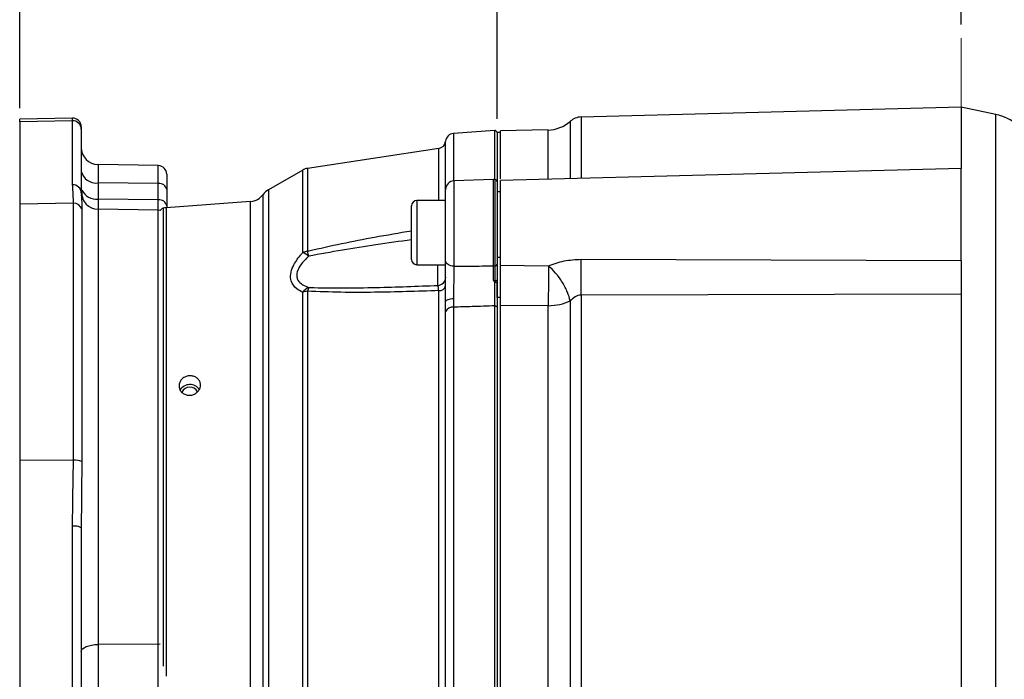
# Model space of a CAD drawing. Header units: inches. Extents: x 0.4 to 16.6, y 0.2 to 10.8.
# Tile 10 of 12: x 9.6 to 13.2, y 5.9 to 8.3. Entities that reach past the tile are written whole.
import ezdxf

# ---------------------------------------------------------------- set-up
doc = ezdxf.new("R2010")
doc.units = ezdxf.units.IN
doc.header["$MEASUREMENT"] = 0
doc.linetypes.add('CENTERX2', pattern=[0.8, 0.5, -0.1, 0.1, -0.1])
doc.layers.add('SLD-0', color=7, linetype='Continuous', lineweight=25)
doc.styles.add('SLDTEXTSTYLE0', font='TXT', dxfattribs={"width": 0.75})
doc.dimstyles.new('SLDDIMSTYLE0', dxfattribs={"dimtxt": 0.145833, "dimasz": 0.13, "dimexe": 0, "dimexo": 0.0625, "dimgap": 0.036458, "dimtad": 0, "dimtih": 1, "dimtoh": 1, "dimdec": 1, "dimlfac": 2, "dimrnd": 1e-09, "dimzin": 12, "dimdsep": 46, "dimtxsty": 'SLDTEXTSTYLE0', "dimsah": 1, "dimcen": 0.09, "dimadec": 0, "dimazin": 3, "dimtfac": 1, "dimtdec": 1, "dimtofl": 0, "dimtmove": 0, "dimatfit": 3, "dimfxl": 0, "dimfrac": 2, "dimtolj": 1, "dimtzin": 12, "dimarcsym": 0})

# ---------------------------------------------------------------- blocks, each defined once
blk = doc.blocks.new('_D_5')
at = {"layer": 'SLD-0', "color": 7}
for p, q in [((13.0028, 8.3272), (13.0028, 9.4503)), ((14.8301, 7.1654), (14.8301, 9.4503)), ((13.0028, 9.3253), (13.622, 9.3253)), ((13.794, 9.3253), (13.7497, 9.3253)), ((13.7497, 9.3253), (13.7497, 9.0936)), ((14.0095, 9.3253), (14.0539, 9.3253)), ((14.0539, 9.3253), (14.0539, 9.0936)), ((14.8301, 9.3253), (14.1816, 9.3253)), ((13.7497, 9.0936), (13.794, 9.0936)), ((14.0539, 9.0936), (14.0095, 9.0936))]:
    blk.add_line(p, q, dxfattribs=at)
for points in [[(13.0028, 9.3253), (13.1328, 9.3053), (13.1328, 9.3453)], [(14.8301, 9.3253), (14.7001, 9.3453), (14.7001, 9.3053)]]:
    blk.add_solid(points, dxfattribs=at)
at = {"layer": 'SLD-0', "color": 7, "char_height": 0.14583, "attachment_point": 1, "style": 'SLDTEXTSTYLE0'}
for s, insert in [('3.7', (13.7672, 9.5428)), ('93', (13.794, 9.2816))]:
    blk.add_mtext(s, dxfattribs=dict(at, insert=insert))
blk = doc.blocks.new('_D_6')
at = {"layer": 'SLD-0', "color": 7}
for p, q in [((13.0028, 8.3272), (13.0028, 8.7825)), ((14.2971, 7.8435), (14.2971, 8.7825)), ((13.0028, 8.6575), (13.3799, 8.6575)), ((13.552, 8.6575), (13.5076, 8.6575)), ((13.5076, 8.6575), (13.5076, 8.4258)), ((13.7675, 8.6575), (13.8118, 8.6575)), ((13.8118, 8.6575), (13.8118, 8.4258)), ((14.2971, 8.6575), (13.9395, 8.6575)), ((13.5076, 8.4258), (13.552, 8.4258)), ((13.8118, 8.4258), (13.7675, 8.4258))]:
    blk.add_line(p, q, dxfattribs=at)
for points in [[(13.0028, 8.6575), (13.1328, 8.6375), (13.1328, 8.6775)], [(14.2971, 8.6575), (14.1671, 8.6775), (14.1671, 8.6375)]]:
    blk.add_solid(points, dxfattribs=at)
at = {"layer": 'SLD-0', "color": 7, "char_height": 0.14583, "attachment_point": 1, "style": 'SLDTEXTSTYLE0'}
for s, insert in [('2.6', (13.5251, 8.8751)), ('66', (13.552, 8.6138))]:
    blk.add_mtext(s, dxfattribs=dict(at, insert=insert))
blk = doc.blocks.new('_D_7')
at = {"layer": 'SLD-0', "color": 7}
for p, q in [((11.3061, 7.9822), (11.3061, 8.7825)), ((13.0028, 8.3272), (13.0028, 8.7825)), ((11.3061, 8.6575), (11.8691, 8.6575)), ((12.0412, 8.6575), (11.9968, 8.6575)), ((11.9968, 8.6575), (11.9968, 8.4258)), ((12.2567, 8.6575), (12.301, 8.6575)), ((12.301, 8.6575), (12.301, 8.4258)), ((13.0028, 8.6575), (12.4287, 8.6575)), ((11.9968, 8.4258), (12.0412, 8.4258)), ((12.301, 8.4258), (12.2567, 8.4258))]:
    blk.add_line(p, q, dxfattribs=at)
for points in [[(11.3061, 8.6575), (11.4361, 8.6375), (11.4361, 8.6775)], [(13.0028, 8.6575), (12.8728, 8.6775), (12.8728, 8.6375)]]:
    blk.add_solid(points, dxfattribs=at)
at = {"layer": 'SLD-0', "color": 7, "char_height": 0.14583, "attachment_point": 1, "style": 'SLDTEXTSTYLE0'}
for s, insert in [('3.4', (12.0143, 8.8751)), ('86', (12.0412, 8.6138))]:
    blk.add_mtext(s, dxfattribs=dict(at, insert=insert))
blk = doc.blocks.new('_D_8')
at = {"layer": 'SLD-0', "color": 7}
for p, q in [((9.5611, 8.0215), (9.5611, 9.4503)), ((13.0028, 8.3272), (13.0028, 9.4503)), ((9.5611, 9.3253), (10.9605, 9.3253)), ((11.1325, 9.3253), (11.0882, 9.3253)), ((11.0882, 9.3253), (11.0882, 9.0936)), ((11.4558, 9.3253), (11.5002, 9.3253)), ((11.5002, 9.3253), (11.5002, 9.0936)), ((13.0028, 9.3253), (11.6278, 9.3253)), ((11.0882, 9.0936), (11.1325, 9.0936)), ((11.5002, 9.0936), (11.4558, 9.0936))]:
    blk.add_line(p, q, dxfattribs=at)
for points in [[(9.5611, 9.3253), (9.6911, 9.3053), (9.6911, 9.3453)], [(13.0028, 9.3253), (12.8728, 9.3453), (12.8728, 9.3053)]]:
    blk.add_solid(points, dxfattribs=at)
at = {"layer": 'SLD-0', "color": 7, "char_height": 0.14583, "attachment_point": 1, "style": 'SLDTEXTSTYLE0'}
for s, insert in [('6.9', (11.1596, 9.5428)), ('175', (11.1325, 9.2816))]:
    blk.add_mtext(s, dxfattribs=dict(at, insert=insert))

msp = doc.modelspace()

# ---------------------------------------------------------------- linework, layer by layer
at = {"color": 7, "linetype": 'Continuous', "lineweight": 25}
for p, q in [((13.0028, 8.0255), (11.6137, 7.9891)), ((13.1293, 7.9986), (13.0028, 8.0255)), ((13.0028, 8.0255), (13.0028, 7.8011)), ((9.7542, 7.9849), (9.5611, 7.9811)), ((9.5611, 7.9715), (9.5611, 7.9811)), ((9.7543, 7.9752), (9.5611, 7.9715)), ((9.5611, 7.9715), (9.5611, 7.6709)), ((9.7543, 7.7415), (9.7543, 7.9752)), ((9.7861, 7.9536), (9.7861, 7.9452)), ((9.7861, 7.9452), (9.7861, 7.7114)), ((11.2977, 7.94), (11.1469, 7.9287)), ((11.3186, 7.933), (11.3061, 7.933)), ((11.3061, 7.933), (11.3061, 7.7527)), ((11.4927, 7.9417), (11.3185, 7.9386)), ((11.0928, 7.8741), (10.6131, 7.8014)), ((10.0679, 7.8114), (9.8475, 7.8152)), ((10.0986, 7.7801), (10.0986, 7.724)), ((10.5957, 7.7953), (10.4705, 7.7234)), ((13.0029, 7.8011), (11.3185, 7.757)), ((9.8475, 7.7484), (9.8475, 7.689)), ((10.0679, 7.7457), (9.8475, 7.7484)), ((10.0679, 7.6864), (10.0679, 7.7457)), ((11.2935, 7.7608), (11.1485, 7.7557)), ((11.3061, 7.7527), (11.3061, 7.4501)), ((9.7863, 7.7064), (9.7864, 7.7047)), ((10.0986, 7.724), (10.0986, 7.6647)), ((11.1183, 7.464), (11.1183, 7.7245)), ((11.3186, 7.7151), (11.3061, 7.7151)), ((9.7578, 7.6742), (9.5611, 7.6709)), ((9.5611, 7.6709), (9.5611, 6.7339)), ((9.7578, 6.7345), (9.7578, 7.6742)), ((10.0679, 7.6864), (9.8475, 7.689)), ((10.4052, 7.6804), (10.0962, 7.6573)), ((11.1183, 7.6838), (11.0126, 7.6838)), ((9.7884, 7.6523), (9.7884, 6.7305)), ((10.0679, 7.6481), (9.8475, 7.6519)), ((10.0986, 7.6647), (10.0986, 7.6575)), ((10.9936, 7.4683), (10.9936, 7.6648)), ((11.3061, 7.4768), (11.3186, 7.4768)), ((11.6137, 7.4691), (13.0028, 7.4642)), ((11.0126, 7.4493), (11.1183, 7.4493)), ((11.3186, 7.4475), (11.4938, 7.4454)), ((11.3186, 7.3298), (11.3186, 7.4424)), ((11.2993, 7.3851), (11.2995, 7.3919)), ((11.3061, 7.3935), (11.3061, 7.3857)), ((11.3061, 7.3298), (11.3061, 7.3823)), ((10.5957, 5.7076), (10.5957, 7.3484)), ((10.6131, 7.3523), (10.6131, 5.7037)), ((11.0928, 5.7014), (11.0928, 7.3546)), ((11.1182, 7.2789), (11.1183, 7.3149)), ((11.1472, 7.3244), (11.1469, 7.2942)), ((11.3186, 7.3298), (11.3061, 7.3298)), ((11.3061, 7.3298), (11.3061, 5.7262)), ((11.3186, 5.7262), (11.3186, 7.3298)), ((11.5737, 7.3168), (11.5737, 5.7392)), ((13.0028, 7.3418), (11.6137, 7.3383)), ((11.6137, 7.3383), (11.6137, 5.7177)), ((13.0028, 7.3418), (13.0028, 5.7142)), ((11.1182, 5.7771), (11.1182, 7.2789)), ((11.1469, 7.2942), (11.1469, 5.7618)), ((11.2977, 5.7572), (11.2977, 7.2988)), ((11.4927, 7.2996), (11.3186, 7.3008)), ((11.4927, 5.7565), (11.4927, 7.2996)), ((9.7578, 6.7345), (9.5611, 6.7339)), ((9.5611, 6.7339), (9.5611, 5.6582)), ((9.7543, 5.657), (9.7543, 6.4936)), ((9.7862, 6.5121), (9.7861, 6.4882)), ((9.7861, 6.4882), (9.7861, 5.6515)), ((10.0679, 6.0631), (9.8475, 6.0615)), ((9.8475, 6.0615), (9.8475, 5.6636)), ((10.0679, 5.6612), (10.0679, 6.0631))]:
    msp.add_line(p, q, dxfattribs=at)
at = {"color": 8, "linetype": 'Continuous', "lineweight": 25}
for p, q in [((13.1293, 5.5899), (13.1293, 7.9986)), ((11.5737, 7.9733), (11.5737, 7.7637)), ((11.6137, 7.9891), (11.6137, 7.7647)), ((11.1469, 7.9287), (11.1469, 7.7556)), ((11.2977, 7.7606), (11.2977, 7.94)), ((11.4927, 7.7615), (11.4927, 7.9417)), ((11.1182, 7.6838), (11.1182, 7.9007)), ((11.0928, 7.6838), (11.0928, 7.8741)), ((9.8475, 7.8152), (9.8475, 7.7484)), ((10.0679, 7.7457), (10.0679, 7.8114)), ((10.5957, 7.494), (10.5957, 7.7953)), ((10.6131, 7.8014), (10.6131, 7.4986)), ((11.1485, 7.7557), (11.1485, 7.4437)), ((11.2935, 7.4451), (11.2935, 7.7608)), ((11.2995, 7.4453), (11.2995, 7.7604)), ((10.4511, 5.3501), (10.4511, 7.706)), ((10.4705, 7.7234), (10.4705, 5.3327)), ((9.8475, 7.689), (9.8475, 7.6519)), ((10.0679, 7.6481), (10.0679, 7.6864)), ((10.4052, 5.3756), (10.4052, 7.6804)), ((11.0126, 7.6838), (11.0126, 7.4493)), ((9.8475, 7.6519), (9.8475, 6.0615)), ((10.0679, 6.0631), (10.0679, 7.6481)), ((10.0853, 7.6555), (10.0853, 5.9827)), ((10.0962, 7.6573), (10.0962, 5.9454)), ((11.0899, 7.3737), (11.0899, 7.4493))]:
    msp.add_line(p, q, dxfattribs=at)
at = {"color": 7, "linetype": 'Continuous', "lineweight": 25, "flags": 128}
for points in [[(10.0751, 7.6471), (10.0739, 7.6474), (10.0679, 7.6481)], [(11.1485, 7.4437), (11.1426, 7.4443), (11.1369, 7.4455), (11.1317, 7.4474), (11.1271, 7.4499), (11.1234, 7.453), (11.1206, 7.4564), (11.1189, 7.4602), (11.1183, 7.464)], [(11.1472, 7.3244), (11.1415, 7.3241), (11.136, 7.3235), (11.131, 7.3226), (11.1267, 7.3214), (11.1231, 7.32), (11.1205, 7.3184), (11.1189, 7.3167), (11.1183, 7.3149)], [(11.2977, 7.2988), (11.2993, 7.2988), (11.3008, 7.2986), (11.3023, 7.2982), (11.3036, 7.2977), (11.3046, 7.297), (11.3054, 7.2963), (11.3059, 7.2954), (11.3061, 7.2946)], [(9.7861, 6.0355), (9.7872, 6.0405), (9.7907, 6.0454), (9.7964, 6.0498), (9.804, 6.0537), (9.8133, 6.0569), (9.8239, 6.0594), (9.8354, 6.0609), (9.8475, 6.0615)]]:
    msp.add_lwpolyline(points, dxfattribs=at)
at = {"color": 8, "linetype": 'Continuous', "lineweight": 25, "flags": 128}
msp.add_lwpolyline([(10.0679, 6.0631), (10.0739, 6.0634), (10.0751, 6.0635)], dxfattribs=at)
at = {"color": 7, "linetype": 'Continuous', "lineweight": 25}
for centre, radius, start, end in [((13.0903, 7.8152), 0.1875, 23.098, 78), ((9.7548, 7.9536), 0.0313, 0, 91.6542), ((9.7554, 7.9446), 0.0307, 1.1759, 92.0783), ((11.4906, 8.0666), 0.125, 271, 311.7081), ((11.6153, 7.9267), 0.0625, 91.5, 131.7081), ((11.1493, 7.8976), 0.0313, 94.2704, 174.1396), ((11.2982, 7.9322), 0.00781, 0, 94.2704), ((11.0883, 7.9038), 0.03, 278.6206, 354.1396), ((9.8486, 7.8777), 0.0625, 180, 269), ((10.0673, 7.7801), 0.0313, 0, 89), ((9.8401, 7.8031), 0.0553, 191.8692, 277.6186), ((10.6206, 7.752), 0.05, 98.6206, 119.8916), ((9.7554, 7.7108), 0.0307, 1.1759, 92.0783), ((10.0715, 7.7183), 0.0276, 11.8692, 97.6186), ((11.1496, 7.7245), 0.0313, 92, 180), ((11.2946, 7.7295), 0.0313, 81.0288, 92), ((11.2982, 7.7527), 0.00781, 0, 81.0288), ((9.8486, 7.7144), 0.0625, 180, 269), ((9.8429, 7.7511), 0.0623, 208.3443, 274.2557), ((10.4006, 7.7427), 0.0625, 274.2704, 323.9524), ((10.5017, 7.6692), 0.0625, 119.8916, 143.9524), ((9.7587, 7.6431), 0.0311, 17.2074, 91.6735), ((10.0715, 7.659), 0.0276, 11.8692, 97.6186), ((11.0126, 7.6648), 0.019, 90, 180), ((10.0892, 7.6404), 0.0156, 104.4005, 154.5646), ((10.1008, 7.595), 0.0625, 94.2704, 104.4005), ((10.6199, 7.438), 0.0609, 96.4019, 113.4175), ((10.5558, 7.402), 0.1003, 51.6464, 66.5412), ((10.0539, 7.3373), 0.5821, 14.2532, 16.0881), ((11.0126, 7.4683), 0.019, 180, 270), ((7.9027, 7.4037), 3.7115, 358.9905, 1.0095), ((11.2946, 7.4948), 0.0497, 268.7401, 275.6252), ((11.2999, 7.4516), 0.00635, 266.1564, 346.2701), ((11.0884, 7.4037), 0.03, 272.9307, 359.9395), ((11.3008, 7.4009), 0.00905, 261.2668, 305.2267), ((10.6377, 7.3187), 0.0515, 112.5387, 144.7271), ((10.6197, 7.283), 0.0696, 95.3748, 110.1104), ((10.6658, 7.3416), 0.0537, 152.773, 168.5112), ((11.0947, 7.3789), 0.0244, 265.5464, 345.5192), ((11.1436, 7.2658), 0.0286, 83.3329, 152.698), ((10.183, 6.9706), 0.0408, 32.1651, 149.6317), ((10.183, 6.97), 0.0322, 27.8166, 154.7534), ((9.763, 6.654), 0.0807, 71.6319, 93.6922), ((9.7621, 6.4434), 0.0508, 61.8327, 98.8501)]:
    msp.add_arc(centre, radius, start, end, dxfattribs=at)
at = {"color": 8, "linetype": 'Continuous', "lineweight": 25}
msp.add_ellipse((9.7548, 7.7348), major_axis=(-0.0006, 0.25), ratio=0.000561, start_param=6.004452, end_param=6.28333, dxfattribs=at)
at = {"color": 7, "linetype": 'Continuous', "lineweight": 25}
for points, knots in [([(11.3186, 7.7636), (11.3186, 7.7682), (11.3186, 7.796), (11.3186, 7.8359), (11.3186, 7.8821), (11.3186, 7.9143), (11.3186, 7.9348), (11.3186, 7.9373), (11.3186, 7.9386)], [0, 0, 0, 0, 0.037793, 0.230235, 0.422676, 0.615117, 0.807559, 1, 1, 1, 1]), ([(13.0028, 7.4642), (13.0028, 7.4869), (13.0028, 7.5323), (13.0028, 7.6063), (13.0028, 7.6757), (13.0028, 7.7352), (13.0028, 7.7777), (13.0028, 7.8), (13.0028, 7.7987), (13.0028, 7.7983)], [0, 0, 0, 0, 0.1529097, 0.3058194, 0.458729, 0.6116387, 0.7645484, 0.9174581, 1, 1, 1, 1]), ([(9.7578, 7.6742), (9.7577, 7.6795), (9.7572, 7.7019), (9.7556, 7.7243), (9.7543, 7.7415)], [0, 0, 0, 0, 0.233337, 1, 1, 1, 1]), ([(11.3186, 7.4475), (11.3186, 7.4671), (11.3186, 7.5064), (11.3186, 7.5775), (11.3186, 7.6458), (11.3186, 7.7046), (11.3186, 7.7428), (11.3186, 7.7598), (11.3186, 7.7559), (11.3186, 7.7554)], [0, 0, 0, 0, 0.162629, 0.325259, 0.487888, 0.650518, 0.813147, 0.975777, 1, 1, 1, 1]), ([(9.7934, 7.6873), (9.7925, 7.6911), (9.79, 7.7013), (9.7888, 7.7138), (9.7881, 7.7216)], [0, 0, 0, 0, 0.379902, 1, 1, 1, 1]), ([(10.5957, 7.3484), (10.588, 7.3524), (10.5694, 7.3621), (10.5523, 7.3849), (10.5501, 7.4148), (10.5609, 7.4478), (10.579, 7.4745), (10.5929, 7.4907), (10.5957, 7.494)], [0, 0, 0, 0, 0.1623365, 0.3957874, 0.5541822, 0.7119256, 0.9428172, 1, 1, 1, 1]), ([(10.618, 7.4806), (10.6152, 7.478), (10.6017, 7.4655), (10.5837, 7.4446), (10.5729, 7.419), (10.5736, 7.405), (10.5781, 7.3919), (10.5853, 7.3834), (10.6001, 7.3731), (10.6104, 7.3692), (10.618, 7.3662)], [0, 0, 0, 0, 0.060426, 0.295827, 0.448101, 0.575654, 0.598782, 0.771911, 0.830481, 1, 1, 1, 1]), ([(11.1183, 7.3149), (11.1183, 7.3183), (11.1183, 7.3385), (11.1183, 7.3776), (11.1183, 7.4265), (11.1183, 7.4524), (11.1183, 7.464)], [0, 0, 0, 0, 0.067291, 0.398, 0.728909, 1, 1, 1, 1]), ([(11.4938, 7.4454), (11.5128, 7.4523), (11.5509, 7.4661), (11.5927, 7.4681), (11.6137, 7.4691)], [0, 0, 0, 0, 0.499654, 1, 1, 1, 1]), ([(13.0028, 7.4642), (13.0028, 7.4543), (13.0028, 7.4344), (13.0028, 7.402), (13.0028, 7.37), (13.0028, 7.3512), (13.0028, 7.3418)], [0, 0, 0, 0, 0.249549, 0.499894, 0.750225, 1, 1, 1, 1]), ([(11.1485, 7.4437), (11.1483, 7.4344), (11.1479, 7.4137), (11.1475, 7.3746), (11.1473, 7.3433), (11.1472, 7.3272), (11.1472, 7.3244)], [0, 0, 0, 0, 0.2712374, 0.6021638, 0.9327439, 1, 1, 1, 1]), ([(11.1485, 7.4437), (11.169, 7.4439), (11.2173, 7.4443), (11.2656, 7.4448), (11.2935, 7.4451)], [0, 0, 0, 0, 0.423273, 1, 1, 1, 1]), ([(11.2927, 7.3933), (11.2927, 7.3984), (11.293, 7.4171), (11.2933, 7.4333), (11.2935, 7.4451)], [0, 0, 0, 0, 0.270251, 1, 1, 1, 1]), ([(11.2995, 7.3919), (11.2995, 7.4056), (11.2995, 7.4248), (11.2995, 7.4407), (11.2995, 7.4453)], [0, 0, 0, 0, 0.710596, 1, 1, 1, 1]), ([(11.3061, 7.4501), (11.3061, 7.4452), (11.3061, 7.4284), (11.3061, 7.408), (11.3061, 7.3935)], [0, 0, 0, 0, 0.289375, 1, 1, 1, 1]), ([(11.3186, 7.3008), (11.3186, 7.3124), (11.3186, 7.3356), (11.3186, 7.3753), (11.3186, 7.4145), (11.3186, 7.4365), (11.3186, 7.4475)], [0, 0, 0, 0, 0.249637, 0.499338, 0.749095, 1, 1, 1, 1]), ([(11.4938, 7.4454), (11.4939, 7.4321), (11.4941, 7.4099), (11.4939, 7.3707), (11.4935, 7.3338), (11.493, 7.3108), (11.4927, 7.2996)], [0, 0, 0, 0, 0.30035, 0.499876, 0.756119, 1, 1, 1, 1]), ([(11.5737, 7.3168), (11.5709, 7.3273), (11.5652, 7.3489), (11.5461, 7.3849), (11.5215, 7.4193), (11.5029, 7.4369), (11.4938, 7.4454)], [0, 0, 0, 0, 0.243136, 0.5, 0.756864, 1, 1, 1, 1]), ([(11.2978, 7.386), (11.2976, 7.3862), (11.2958, 7.3884), (11.2941, 7.3909), (11.2927, 7.3933), (11.2927, 7.3933)], [0, 0, 0, 0, 0.066377, 0.979914, 1, 1, 1, 1]), ([(11.2927, 7.3933), (11.2929, 7.3932), (11.2946, 7.3924), (11.2969, 7.3918), (11.299, 7.3919), (11.2995, 7.3919)], [0, 0, 0, 0, 0.122007, 0.78766, 1, 1, 1, 1]), ([(11.2977, 7.2988), (11.2977, 7.3113), (11.2977, 7.3363), (11.2977, 7.3675), (11.2977, 7.3837), (11.2978, 7.386)], [0, 0, 0, 0, 0.46098, 0.92197, 1, 1, 1, 1]), ([(11.2978, 7.386), (11.2979, 7.3859), (11.2983, 7.3855), (11.2988, 7.3852), (11.2992, 7.3851), (11.2993, 7.3851)], [0, 0, 0, 0, 0.389404, 0.782582, 1, 1, 1, 1]), ([(11.2993, 7.3851), (11.3002, 7.3851), (11.3019, 7.3852), (11.304, 7.3853), (11.3055, 7.3854), (11.306, 7.3856), (11.3061, 7.3856), (11.3061, 7.3857), (11.3061, 7.3857)], [0, 0, 0, 0, 0.235176, 0.470333, 0.705978, 0.942317, 0.981347, 1, 1, 1, 1]), ([(11.3061, 7.3857), (11.3061, 7.3837), (11.3061, 7.367), (11.3061, 7.3344), (11.3061, 7.3078), (11.3061, 7.2946)], [0, 0, 0, 0, 0.062626, 0.531308, 1, 1, 1, 1]), ([(11.0928, 7.3546), (11.0147, 7.352), (10.8954, 7.3481), (10.7354, 7.3478), (10.6539, 7.3508), (10.6131, 7.3523)], [0, 0, 0, 0, 0.486338, 0.743005, 1, 1, 1, 1]), ([(10.618, 7.3662), (10.6195, 7.3662), (10.701, 7.364), (10.8583, 7.3649), (11.0144, 7.3708), (11.0899, 7.3737)], [0, 0, 0, 0, 0.009852, 0.521484, 1, 1, 1, 1]), ([(11.0928, 7.3546), (11.0927, 7.3567), (11.0924, 7.363), (11.0914, 7.371), (11.0904, 7.3728), (11.0899, 7.3737)], [0, 0, 0, 0, 0.191451, 0.594457, 1, 1, 1, 1]), ([(11.6137, 7.3383), (11.6097, 7.338), (11.6018, 7.3374), (11.5874, 7.3305), (11.5792, 7.3223), (11.5737, 7.3168)], [0, 0, 0, 0, 0.251921, 0.502064, 1, 1, 1, 1]), ([(11.2977, 7.2988), (11.2701, 7.298), (11.2198, 7.2964), (11.1696, 7.2949), (11.1469, 7.2942)], [0, 0, 0, 0, 0.549647, 1, 1, 1, 1]), ([(10.1612, 7.0368), (10.1652, 7.0388), (10.173, 7.0427), (10.1865, 7.0439), (10.1995, 7.0413), (10.2107, 7.0349), (10.2187, 7.0254), (10.2226, 7.014), (10.2221, 7.0018), (10.2172, 6.9903), (10.2085, 6.9808), (10.1969, 6.9742), (10.1836, 6.9715), (10.1703, 6.9729), (10.1584, 6.9784), (10.1493, 6.9872), (10.1441, 6.9983), (10.1431, 7.0104), (10.1467, 7.0222), (10.1533, 7.0312), (10.159, 7.0352), (10.1612, 7.0368)], [0, 0, 0, 0, 0.0537387, 0.1074734, 0.1613117, 0.215262, 0.2691722, 0.3228556, 0.3762655, 0.4295692, 0.4830197, 0.5367489, 0.5906785, 0.6446182, 0.6984329, 0.7521117, 0.8057122, 0.8592852, 0.9128527, 0.9664218, 1, 1, 1, 1]), ([(9.7543, 6.4936), (9.7544, 6.5123), (9.7552, 6.5926), (9.7567, 6.6729), (9.7578, 6.7345)], [0, 0, 0, 0, 0.2333453, 1, 1, 1, 1])]:
    msp.add_open_spline(points, degree=3, knots=knots, dxfattribs=at)
at = {"color": 8, "linetype": 'Continuous', "lineweight": 25}
for points, knots in [([(9.7864, 7.7047), (9.7871, 7.693), (9.7881, 7.6771), (9.7883, 7.6575), (9.7884, 7.6523)], [0, 0, 0, 0, 0.7337957, 1, 1, 1, 1]), ([(10.6131, 7.4986), (10.6148, 7.499), (10.696, 7.5186), (10.8229, 7.5447), (10.9486, 7.5658), (10.9936, 7.5734)], [0, 0, 0, 0, 0.013425, 0.646845, 1, 1, 1, 1]), ([(10.9936, 7.5403), (10.9502, 7.5345), (10.8246, 7.5178), (10.6997, 7.4953), (10.618, 7.4806)], [0, 0, 0, 0, 0.345339, 1, 1, 1, 1]), ([(9.7884, 6.7305), (9.7877, 6.6686), (9.7868, 6.596), (9.7863, 6.5229), (9.7862, 6.5121)], [0, 0, 0, 0, 0.852363, 1, 1, 1, 1])]:
    msp.add_open_spline(points, degree=3, knots=knots, dxfattribs=at)
at = {"color": 7, "linetype": 'Continuous', "lineweight": 25}
for points in [[(11.4927, 7.2996), (11.5077, 7.3005), (11.5375, 7.3023), (11.5617, 7.312), (11.5737, 7.3168)], [(11.3186, 6.528), (11.3186, 6.5734), (11.3186, 6.6643), (11.3186, 6.7994), (11.3186, 6.9319), (11.3186, 7.0605), (11.3186, 7.1847), (11.3186, 7.2621), (11.3186, 7.3008)], [(11.3186, 5.7552), (11.3186, 5.7939), (11.3186, 5.8713), (11.3186, 5.9955), (11.3186, 6.1241), (11.3186, 6.2567), (11.3186, 6.3917), (11.3186, 6.4826), (11.3186, 6.528)]]:
    msp.add_open_spline(points, degree=3, dxfattribs=at)
at = {"layer": 'SLD-0', "color": 7, "linetype": 'CENTERX2', "lineweight": 18, "ltscale": 2}
msp.add_line((13.0028, 8.2772), (13.0028, 4.1071), dxfattribs=at)

# ---------------------------------------------------------------- dimensions: what is measured, and where the dimension line sits
at = {"layer": 'SLD-0', "color": 7}
for base, p1, picture, middle in [((13.0028, 9.3253), (9.5611, 7.9715), '_D_8', (11.2942, 9.3253)), ((13.0028, 9.3253), (14.8301, 7.1154), '_D_5', (13.9018, 9.3253)), ((13.0028, 8.6575), (11.3061, 7.9322), '_D_7', (12.1489, 8.6575)), ((13.0028, 8.6575), (14.2971, 7.7935), '_D_6', (13.6597, 8.6575))]:
    dim = msp.add_linear_dim(base=base, p1=p1, p2=(13.0028, 8.2772), dimstyle='SLDDIMSTYLE0', dxfattribs=at)
    dim.commit()
    dim.dimension.update_dxf_attribs({"geometry": picture, "text_midpoint": middle, "dimtype": 160})

doc.saveas('drawing.dxf')
